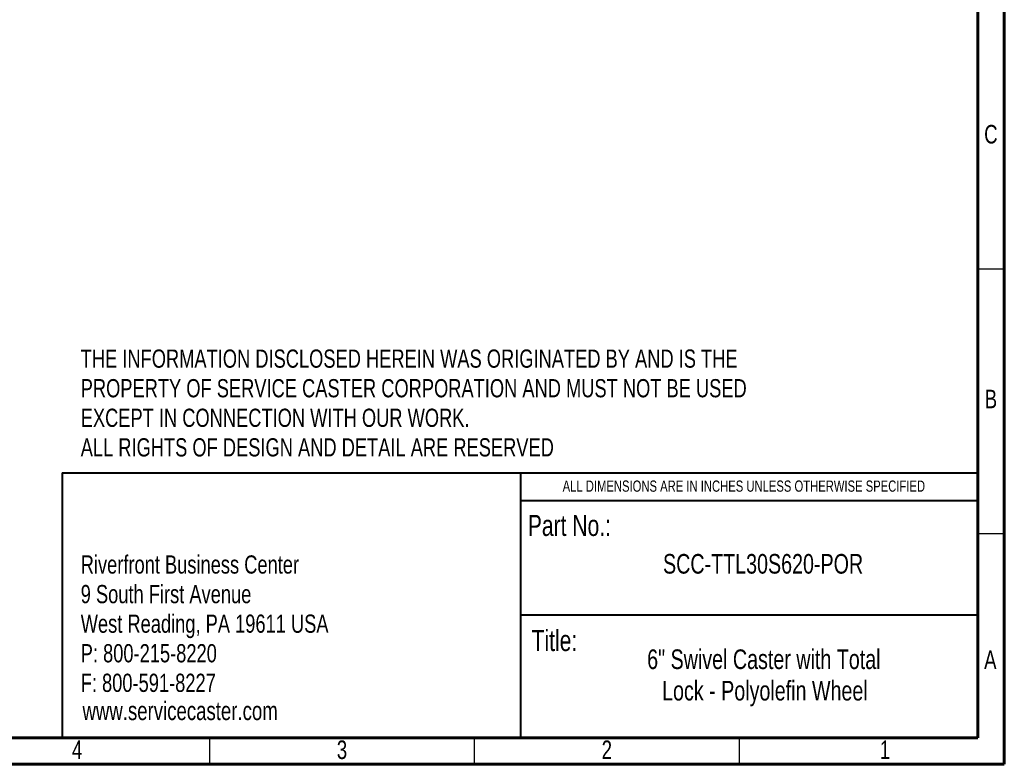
# Model space of a CAD drawing. Header units: inches. Extents: x 0.6 to 16.3, y 0.2 to 11.5.
# Tile 11 of 20: x 9 to 16.3, y 0.2 to 5.7. Entities that reach past the tile are written whole.
import ezdxf

# ---------------------------------------------------------------- set-up
doc = ezdxf.new("R2010")
doc.units = ezdxf.units.IN
doc.header["$MEASUREMENT"] = 0
doc.layers.add('FORMAT', color=7, linetype='Continuous')
doc.styles.add('SLDTEXTSTYLE0', font='TXT', dxfattribs={"width": 0.75})

# ---------------------------------------------------------------- blocks, each defined once
blk = doc.blocks.new('SW_NOTE_0')
at = {"layer": 'FORMAT', "color": 0, "char_height": 0.135417, "attachment_point": 1, "style": 'SLDTEXTSTYLE0'}
for s, insert in [('Riverfront Business Center', (0, 0.1746)), ('9 South First Avenue', (0, -0.0454)), ('West Reading, PA 19611 USA', (0, -0.2653)), ('P: 800-215-8220', (0, -0.4852)), ('F: 800-591-8227', (0, -0.7051))]:
    blk.add_mtext(s, dxfattribs=dict(at, insert=insert))
blk = doc.blocks.new('SW_NOTE_1')
at = {"layer": 'FORMAT', "color": 0, "char_height": 0.145833, "attachment_point": 2, "style": 'SLDTEXTSTYLE0'}
for s, insert in [('6" Swivel Caster with Total', (1.1895, 0.188)), ('Lock - Polyolefin Wheel', (1.1973, -0.0458))]:
    blk.add_mtext(s, dxfattribs=dict(at, insert=insert))
blk = doc.blocks.new('SW_NOTE_2')
at = {"layer": 'FORMAT', "color": 0, "char_height": 0.135417, "attachment_point": 1, "style": 'SLDTEXTSTYLE0'}
for s, insert in [('THE INFORMATION DISCLOSED HEREIN WAS ORIGINATED BY AND IS THE', (0, 0.1746)), ('PROPERTY OF SERVICE CASTER CORPORATION AND MUST NOT BE USED', (0, -0.0454)), ('EXCEPT IN CONNECTION WITH OUR WORK.', (0, -0.2653)), ('ALL RIGHTS OF DESIGN AND DETAIL ARE RESERVED', (0, -0.4852))]:
    blk.add_mtext(s, dxfattribs=dict(at, insert=insert))

msp = doc.modelspace()

# ---------------------------------------------------------------- linework, layer by layer
at = {"color": 7, "linetype": 'Continuous', "lineweight": 60}
for p, q in [((16.33858268, 11.49606299), (16.33858268, 0.19685039)), ((16.14173228, 11.2992126), (16.14173228, 0.39370079)), ((16.14173228, 2.56889764), (16.14173228, 0.39370079)), ((16.14173228, 0.39370079), (0.78740157, 0.39370079)), ((16.14173228, 0.39370079), (8.77165354, 0.39370079)), ((16.33858268, 0.19685039), (0.59055118, 0.19685039))]:
    msp.add_line(p, q, dxfattribs=at)
at = {"color": 7, "linetype": 'Continuous', "lineweight": 30}
for p, q in [((16.33858268, 3.87795276), (16.14173228, 3.87795276)), ((16.33858268, 1.90944882), (16.14173228, 1.90944882)), ((10.43307087, 0.19685039), (10.43307087, 0.39370079)), ((12.4015748, 0.19685039), (12.4015748, 0.39370079)), ((14.37007874, 0.19685039), (14.37007874, 0.39370079))]:
    msp.add_line(p, q, dxfattribs=at)
at = {"color": 7, "linetype": 'Continuous', "lineweight": 40}
for p, q in [((9.33591247, 2.36343871), (16.14173228, 2.36343871)), ((9.33591247, 2.36343871), (9.33591247, 0.39370079)), ((12.74360818, 2.36343871), (12.74360818, 0.39370079)), ((12.74360818, 2.1586001), (16.14173228, 2.1586001)), ((12.74360818, 1.30774736), (16.14173228, 1.30774736))]:
    msp.add_line(p, q, dxfattribs=at)

# ---------------------------------------------------------------- block references
at = {"layer": 'FORMAT'}
for name, p in [('SW_NOTE_2', (9.47398463, 3.10651057)), ('SW_NOTE_0', (9.47398463, 1.57569456)), ('SW_NOTE_1', (13.36196462, 0.86307779))]:
    msp.add_blockref(name, p, dxfattribs=at)

# ---------------------------------------------------------------- texts
at = {"color": 7, "linetype": 'Continuous', "lineweight": 0, "char_height": 0.13779528, "attachment_point": 2, "style": 'SLDTEXTSTYLE0'}
for s, insert in [('C', (16.23872211, 4.9507408)), ('B', (16.23910488, 2.98223686)), ('A', (16.23465524, 1.04326048)), ('4', (9.44743137, 0.37396914)), ('3', (11.41593531, 0.37396914)), ('2', (13.38443925, 0.37396914)), ('1', (15.45136838, 0.37396914))]:
    msp.add_mtext(s, dxfattribs=dict(at, insert=insert))
at = {"layer": 'FORMAT', "style": 'SLDTEXTSTYLE0'}
for s, insert, char_height, attachment_point in [('ALL DIMENSIONS ARE IN INCHES UNLESS OTHERWISE SPECIFIED', (14.40277655, 2.30707718), 0.0833333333, 2), ('Part No.:', (12.79701821, 2.05106657), 0.15625, 1), ('SCC-TTL30S620-POR', (14.54572964, 1.76061647), 0.1458333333, 2), ('Title:', (12.82499383, 1.19534505), 0.15625, 1), ('www.servicecaster.com', (9.48717648, 0.66345164), 0.1377952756, 1)]:
    msp.add_mtext(s, dxfattribs=dict(at, insert=insert, char_height=char_height, attachment_point=attachment_point))

doc.saveas('drawing.dxf')
